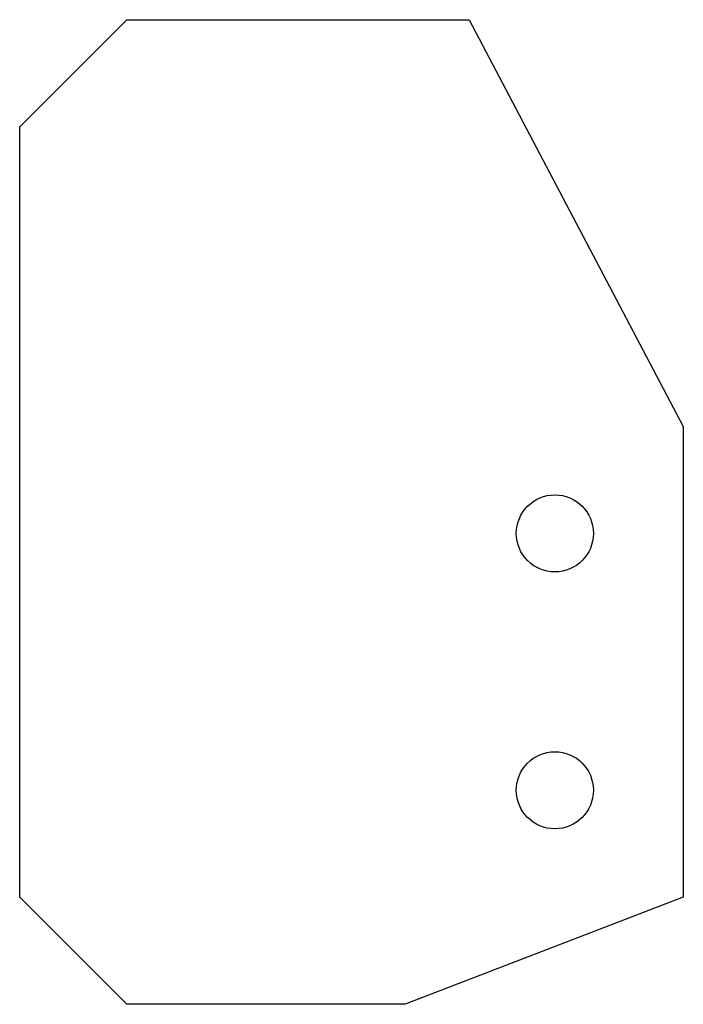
# Model space of a CAD drawing. Extents: x -30 to 125, y -20 to 210.
import ezdxf

# ---------------------------------------------------------------- set-up
doc = ezdxf.new("R2010")
doc.units = 0

msp = doc.modelspace()

# ---------------------------------------------------------------- linework, layer by layer
for p, q in [((-29.85, 185), (-4.85, 210)), ((-4.85, 210), (75.15, 210)), ((75.15, 210), (125.15, 115)), ((-29.85, 5), (-29.85, 185)), ((125.15, 115), (125.15, 5)), ((-4.85, -20), (-29.85, 5)), ((125.15, 5), (60.15, -20)), ((60.15, -20), (-4.85, -20))]:
    msp.add_line(p, q)
at = {"layer": 'PS_SOLID'}
for centre in [(95.15, 90), (95.15, 30)]:
    msp.add_circle(centre, 9, dxfattribs=at)

doc.saveas('drawing.dxf')
